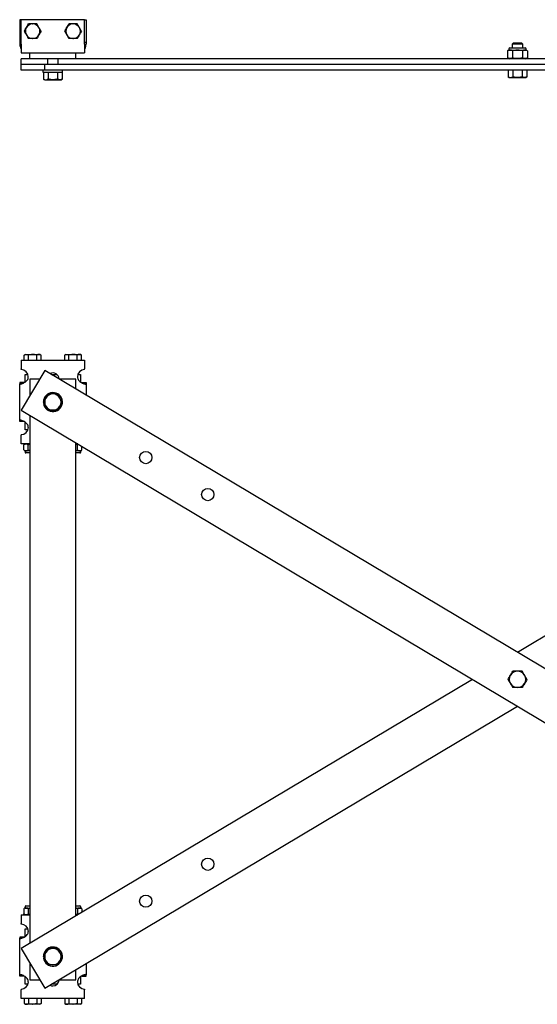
# Model space of a CAD drawing. Header units: inches. Extents: x -4 to 115, y -1 to 75.
# Tile 1 of 7: x -4 to 19, y -1 to 41. Entities that reach past the tile are written whole.
import ezdxf

# ---------------------------------------------------------------- set-up
doc = ezdxf.new("R2010")
doc.units = ezdxf.units.IN
doc.header["$MEASUREMENT"] = 0

msp = doc.modelspace()

# ---------------------------------------------------------------- linework, layer by layer
at = {"color": 7, "linetype": 'Continuous', "lineweight": 25}
for p, q in [((-3.668, 41.346), (-3.731, 41.346)), ((-3.731, 41.346), (-3.731, 40.377)), ((-0.918, 41.346), (-3.668, 41.346)), ((-3.668, 40.284), (-3.668, 41.346)), ((-0.918, 40.284), (-0.918, 41.346)), ((-0.918, 41.346), (-0.856, 41.346)), ((-0.856, 41.346), (-0.856, 40.377)), ((-3.18, 41.161), (-3.157, 41.161)), ((-1.43, 41.161), (-1.407, 41.161)), ((-3.18, 40.531), (-3.157, 40.531)), ((-1.43, 40.531), (-1.407, 40.531)), ((-3.668, 40.377), (-3.731, 40.377)), ((-3.731, 40.377), (-3.731, 40.284)), ((-3.668, 40.284), (-3.731, 40.284)), ((-3.668, 40.284), (-3.668, 39.909)), ((-0.918, 40.377), (-0.856, 40.377)), ((-0.918, 40.284), (-0.918, 39.909)), ((-0.918, 40.284), (-0.856, 40.284)), ((-0.856, 40.377), (-0.856, 40.284)), ((17.461, 40.084), (17.461, 40.033)), ((17.501, 40.123), (17.831, 40.123)), ((17.654, 40.34), (17.595, 40.281)), ((17.595, 40.281), (17.595, 40.123)), ((17.831, 40.281), (17.595, 40.281)), ((17.654, 40.34), (17.831, 40.34)), ((17.831, 40.34), (18.008, 40.34)), ((18.067, 40.281), (17.831, 40.281)), ((17.831, 40.123), (18.162, 40.123)), ((18.067, 40.281), (18.008, 40.34)), ((18.067, 40.123), (18.067, 40.281)), ((18.201, 40.033), (18.201, 40.084)), ((-3.668, 39.909), (-0.918, 39.909)), ((-3.664, 39.409), (-3.664, 39.659)), ((-3.293, 39.659), (-3.664, 39.659)), ((-3.293, 39.659), (-3.293, 39.909)), ((-1.293, 39.659), (-3.293, 39.659)), ((-2.53, 39.659), (-2.53, 39.409)), ((-2.057, 39.409), (-2.057, 39.659)), ((-1.293, 39.659), (-1.293, 39.909)), ((36.956, 39.659), (-1.293, 39.659)), ((17.404, 39.995), (17.404, 39.696)), ((17.461, 40.033), (17.831, 40.033)), ((17.618, 39.995), (17.618, 39.696)), ((17.831, 40.033), (18.201, 40.033)), ((18.045, 39.995), (18.045, 39.696)), ((18.259, 39.995), (18.259, 39.696)), ((-3.664, 39.159), (-3.664, 39.409)), ((-2.64, 39.409), (-3.664, 39.409)), ((-2.64, 39.159), (-2.64, 39.409)), ((17.831, 39.409), (-2.64, 39.409)), ((38.303, 39.409), (17.831, 39.409)), ((-2.64, 39.159), (-3.664, 39.159)), ((-2.707, 39.06), (-2.707, 39.159)), ((-1.88, 39.06), (-2.707, 39.06)), ((-2.703, 39.06), (-2.703, 38.777)), ((37.547, 39.159), (-2.64, 39.159)), ((-2.498, 39.06), (-2.498, 38.777)), ((-2.089, 39.06), (-2.089, 38.777)), ((-1.884, 39.06), (-1.884, 38.777)), ((-1.88, 39.06), (-1.88, 39.159)), ((17.422, 39.159), (17.422, 38.875)), ((17.422, 38.875), (17.477, 38.844)), ((17.477, 38.844), (17.524, 38.844)), ((17.524, 38.844), (17.831, 38.844)), ((17.627, 39.159), (17.627, 38.875)), ((17.831, 38.844), (18.138, 38.844)), ((18.036, 39.159), (18.036, 38.875)), ((18.138, 38.844), (18.186, 38.844)), ((18.186, 38.844), (18.241, 38.875)), ((18.241, 39.159), (18.241, 38.875)), ((-2.703, 38.777), (-2.648, 38.745)), ((-2.648, 38.745), (-2.6, 38.745)), ((-2.6, 38.745), (-2.293, 38.745)), ((-2.293, 38.745), (-1.986, 38.745)), ((-1.986, 38.745), (-1.939, 38.745)), ((-1.939, 38.745), (-1.884, 38.777)), ((-3.483, 26.858), (-3.532, 26.83)), ((-3.483, 26.858), (-3.441, 26.858)), ((-3.441, 26.858), (-3.18, 26.858)), ((-3.18, 26.858), (-3.157, 26.858)), ((-3.157, 26.858), (-2.896, 26.858)), ((-2.896, 26.858), (-2.853, 26.858)), ((-2.805, 26.83), (-2.853, 26.858)), ((-1.733, 26.858), (-1.782, 26.83)), ((-1.733, 26.858), (-1.691, 26.858)), ((-1.691, 26.858), (-1.43, 26.858)), ((-1.43, 26.858), (-1.407, 26.858)), ((-1.407, 26.858), (-1.146, 26.858)), ((-1.146, 26.858), (-1.103, 26.858)), ((-1.055, 26.83), (-1.103, 26.858)), ((-3.668, 26.606), (-0.918, 26.606)), ((-3.668, 26.606), (-3.668, 26.231)), ((-3.532, 26.606), (-3.532, 26.83)), ((-3.35, 26.606), (-3.35, 26.83)), ((-2.986, 26.606), (-2.986, 26.83)), ((-2.805, 26.606), (-2.805, 26.83)), ((-1.782, 26.606), (-1.782, 26.83)), ((-1.6, 26.606), (-1.6, 26.83)), ((-1.236, 26.606), (-1.236, 26.83)), ((-1.055, 26.606), (-1.055, 26.83)), ((-0.918, 26.606), (-0.918, 26.231)), ((-3.668, 26.2), (-3.668, 26.231)), ((-2.64, 26.165), (-3.664, 24.447)), ((39.327, 1.14), (-2.64, 26.165)), ((-0.918, 26.2), (-0.918, 26.231)), ((38.303, 26.165), (17.831, 13.958)), ((-3.543, 25.637), (-3.731, 25.637)), ((-3.731, 25.637), (-3.731, 25.589)), ((-3.731, 23.998), (-3.731, 25.589)), ((-3.641, 25.589), (-3.731, 25.589)), ((-3.493, 25.663), (-3.493, 25.994)), ((-3.493, 25.994), (-3.374, 25.994)), ((-2.861, 25.794), (-3.293, 25.794)), ((-3.293, 25.794), (-3.293, 25.069)), ((-2.353, 25.994), (-2.119, 25.994)), ((-1.293, 25.794), (-2.018, 25.794)), ((-1.293, 25.362), (-1.293, 25.794)), ((-1.212, 25.994), (-1.093, 25.994)), ((-1.093, 25.994), (-1.093, 25.663)), ((-1.043, 25.637), (-0.856, 25.637)), ((-0.946, 25.589), (-0.856, 25.589)), ((-0.856, 25.637), (-0.856, 25.589)), ((-0.856, 25.589), (-0.856, 25.101)), ((-2.703, 24.794), (-2.707, 24.794)), ((-2.668, 24.734), (-2.702, 24.729)), ((-3.664, 24.447), (38.303, -0.577)), ((-3.641, 23.998), (-3.731, 23.998)), ((-3.731, 23.95), (-3.731, 23.998)), ((-3.543, 23.95), (-3.731, 23.95)), ((-3.493, 23.594), (-3.493, 23.924)), ((-3.293, 24.226), (-3.293, 1.362)), ((-3.374, 23.594), (-3.493, 23.594)), ((-3.668, 23.387), (-3.668, 23.356)), ((-3.668, 22.981), (-3.668, 23.356)), ((-1.293, 2.554), (-1.293, 23.033)), ((-3.293, 22.981), (-3.668, 22.981)), ((-3.548, 22.946), (-3.549, 22.944)), ((-3.549, 22.729), (-3.549, 22.943)), ((-3.549, 22.729), (-3.548, 22.725)), ((-3.498, 22.691), (-3.498, 22.633)), ((-3.454, 22.691), (-3.498, 22.691)), ((-3.293, 22.593), (-3.459, 22.593)), ((-3.293, 22.691), (-3.454, 22.691)), ((-3.359, 22.729), (-3.359, 22.943)), ((-1.206, 22.981), (-1.293, 22.981)), ((-1.133, 22.691), (-1.293, 22.691)), ((-1.128, 22.593), (-1.293, 22.593)), ((-1.228, 22.729), (-1.228, 22.943)), ((-1.089, 22.691), (-1.133, 22.691)), ((-1.089, 22.633), (-1.089, 22.691)), ((-1.039, 22.726), (-1.038, 22.729)), ((-1.038, 22.729), (-1.038, 22.881)), ((15.879, 12.794), (-3.664, 1.14)), ((-2.64, -0.577), (17.831, 11.629)), ((-3.459, 2.994), (-3.293, 2.994)), ((-1.293, 2.994), (-1.128, 2.994)), ((-3.668, 2.606), (-3.668, 2.231)), ((-3.668, 2.606), (-3.293, 2.606)), ((-3.548, 2.862), (-3.549, 2.859)), ((-3.549, 2.858), (-3.549, 2.644)), ((-3.549, 2.644), (-3.547, 2.638)), ((-3.498, 2.955), (-3.498, 2.896)), ((-3.498, 2.896), (-3.454, 2.896)), ((-3.454, 2.896), (-3.293, 2.896)), ((-3.359, 2.858), (-3.359, 2.644)), ((-1.293, 2.896), (-1.133, 2.896)), ((-1.293, 2.606), (-1.206, 2.606)), ((-1.228, 2.858), (-1.228, 2.644)), ((-1.133, 2.896), (-1.089, 2.896)), ((-1.089, 2.896), (-1.089, 2.955)), ((-1.038, 2.859), (-1.039, 2.863)), ((-1.038, 2.858), (-1.038, 2.707)), ((-3.668, 2.2), (-3.668, 2.231)), ((-3.493, 1.663), (-3.493, 1.994)), ((-3.493, 1.994), (-3.374, 1.994)), ((-3.543, 1.637), (-3.731, 1.637)), ((-3.731, 1.637), (-3.731, 1.589)), ((-3.731, -0.002), (-3.731, 1.589)), ((-3.641, 1.589), (-3.731, 1.589)), ((-3.664, 1.14), (-2.64, -0.577)), ((-3.293, 0.518), (-3.293, -0.206)), ((-2.703, 0.794), (-2.707, 0.794)), ((-2.668, 0.734), (-2.702, 0.729)), ((-0.856, 0.487), (-0.856, -0.002)), ((-1.293, -0.206), (-1.293, 0.226)), ((-3.641, -0.002), (-3.731, -0.002)), ((-3.731, -0.05), (-3.731, -0.002)), ((-3.543, -0.05), (-3.731, -0.05)), ((-3.493, -0.406), (-3.493, -0.076)), ((-3.374, -0.406), (-3.493, -0.406)), ((-3.293, -0.206), (-2.861, -0.206)), ((-2.119, -0.406), (-2.353, -0.406)), ((-2.018, -0.206), (-1.293, -0.206)), ((-1.093, -0.406), (-1.212, -0.406)), ((-1.093, -0.076), (-1.093, -0.406)), ((-1.043, -0.05), (-0.856, -0.05)), ((-0.946, -0.002), (-0.856, -0.002)), ((-0.856, -0.05), (-0.856, -0.002)), ((-3.668, -0.613), (-3.668, -0.644)), ((-3.668, -1.019), (-3.668, -0.644)), ((-0.918, -0.613), (-0.918, -0.644)), ((-0.918, -1.019), (-0.918, -0.644)), ((-0.918, -1.019), (-3.668, -1.019)), ((-3.532, -1.019), (-3.532, -1.243)), ((-3.532, -1.243), (-3.483, -1.271)), ((-3.441, -1.271), (-3.483, -1.271)), ((-3.18, -1.271), (-3.441, -1.271)), ((-3.35, -1.019), (-3.35, -1.243)), ((-3.18, -1.271), (-3.157, -1.271)), ((-2.896, -1.271), (-3.157, -1.271)), ((-2.986, -1.019), (-2.986, -1.243)), ((-2.853, -1.271), (-2.896, -1.271)), ((-2.853, -1.271), (-2.805, -1.243)), ((-2.805, -1.019), (-2.805, -1.243)), ((-1.782, -1.019), (-1.782, -1.243)), ((-1.782, -1.243), (-1.733, -1.271)), ((-1.691, -1.271), (-1.733, -1.271)), ((-1.43, -1.271), (-1.691, -1.271)), ((-1.6, -1.019), (-1.6, -1.243)), ((-1.43, -1.271), (-1.407, -1.271)), ((-1.146, -1.271), (-1.407, -1.271)), ((-1.236, -1.019), (-1.236, -1.243)), ((-1.103, -1.271), (-1.146, -1.271)), ((-1.103, -1.271), (-1.055, -1.243)), ((-1.055, -1.019), (-1.055, -1.243))]:
    msp.add_line(p, q, dxfattribs=at)
at = {"color": 7, "linetype": 'Continuous', "lineweight": 25, "flags": 128}
for points in [[(-3.359, 22.943), (-3.351, 22.952), (-3.333, 22.964), (-3.293, 22.976), (-3.293, 22.976)], [(-3.359, 22.729), (-3.351, 22.72), (-3.333, 22.708), (-3.293, 22.696), (-3.293, 22.696)]]:
    msp.add_lwpolyline(points, dxfattribs=at)
at = {"color": 7, "linetype": 'Continuous', "lineweight": 25}
for centre in [(1.732, 22.394), (4.415, 20.794), (4.415, 4.794), (1.732, 3.194)]:
    msp.add_circle(centre, 0.266, dxfattribs=at)
for centre, radius, start, end in [((-3.168, 40.846), 0.315, 150.0228, 209.9772), ((-3.168, 40.846), 0.315, 92.1255, 150.0228), ((-3.168, 40.846), 0.315, 29.9772, 87.8745), ((-3.168, 40.846), 0.315, 330.0228, 29.9772), ((-1.418, 40.846), 0.315, 150.0228, 209.9772), ((-1.418, 40.846), 0.315, 92.1255, 150.0228), ((-1.418, 40.846), 0.315, 29.9772, 87.8745), ((-1.418, 40.846), 0.315, 330.0228, 29.9772), ((-3.168, 40.846), 0.315, 209.9772, 267.8745), ((-3.168, 40.846), 0.315, 272.1255, 330.0228), ((-1.418, 40.846), 0.315, 209.9772, 267.8745), ((-1.418, 40.846), 0.315, 272.1255, 330.0228), ((17.501, 40.084), 0.0394, 90, 180), ((18.162, 40.084), 0.0394, 0, 90), ((17.502, 39.888), 0.145, 90, 132.5016), ((17.502, 39.803), 0.145, 243.6779, 270), ((18.161, 39.888), 0.145, 47.526, 90), ((18.161, 39.803), 0.145, 270, 312.5016), ((-3.668, 25.887), 0.312, 0, 90), ((-2.293, 25.794), 0.266, 1.2802, 117.1058), ((-0.918, 25.887), 0.312, 90, 180), ((-2.293, 24.794), 0.413, 189, 180), ((-2.293, 24.794), 0.355, 90, 150), ((-2.293, 24.794), 0.355, 30, 90), ((-2.293, 24.794), 0.354, 150, 210), ((-2.293, 24.794), 0.354, 330, 30), ((-2.293, 24.794), 0.354, 210, 270), ((-2.293, 24.794), 0.354, 270, 330), ((-3.668, 23.7), 0.313, 270, 0), ((-3.498, 22.744), 0.0533, 218.7573, 270), ((-3.498, 22.928), 0.0533, 90, 128.6919), ((-3.459, 22.633), 0.0394, 180, 270), ((-1.128, 22.633), 0.0394, 270, 0), ((-1.089, 22.744), 0.0533, 270, 306.4945), ((17.831, 12.794), 0.354, 150, 210), ((17.831, 12.794), 0.355, 90, 150), ((17.831, 12.794), 0.355, 30, 90), ((17.831, 12.794), 0.355, 330, 30), ((17.831, 12.794), 0.355, 210, 270), ((17.831, 12.794), 0.355, 270, 330), ((-3.459, 2.955), 0.0394, 90, 180), ((-1.128, 2.955), 0.0394, 360, 90), ((-3.498, 2.66), 0.0533, 221.7306, 270), ((-3.498, 2.843), 0.0533, 90, 126.4945), ((-1.089, 2.843), 0.0533, 38.7573, 90), ((-3.668, 1.887), 0.313, 0, 90), ((-2.293, 0.794), 0.413, 189, 180), ((-2.293, 0.794), 0.354, 150, 210), ((-2.293, 0.794), 0.355, 90, 150), ((-2.293, 0.794), 0.355, 30, 90), ((-2.293, 0.794), 0.354, 330, 30), ((-2.293, 0.794), 0.355, 210, 270), ((-2.293, 0.794), 0.355, 270, 330), ((-3.668, -0.3), 0.313, 270, 0), ((-2.293, -0.206), 0.266, 270, 358.7198), ((-0.918, -0.3), 0.313, 180, 270), ((-2.293, -0.206), 0.266, 242.8942, 270)]:
    msp.add_arc(centre, radius, start, end, dxfattribs=at)
for points, knots in [([(-3.532, 40.846), (-3.517, 40.872), (-3.487, 40.923), (-3.457, 40.976), (-3.441, 41.003)], [0, 0, 0, 0, 0.495464, 1, 1, 1, 1]), ([(-3.441, 41.003), (-3.439, 41.007), (-3.423, 41.035), (-3.392, 41.089), (-3.364, 41.137), (-3.35, 41.161)], [0, 0, 0, 0, 0.070856, 0.531188, 1, 1, 1, 1]), ([(-3.18, 41.161), (-3.194, 41.161), (-3.251, 41.161), (-3.307, 41.161), (-3.35, 41.161)], [0, 0, 0, 0, 0.236482, 1, 1, 1, 1]), ([(-2.986, 41.161), (-2.994, 41.161), (-3.05, 41.161), (-3.107, 41.161), (-3.157, 41.161)], [0, 0, 0, 0, 0.140526, 1, 1, 1, 1]), ([(-2.896, 41.003), (-2.898, 41.007), (-2.914, 41.035), (-2.945, 41.089), (-2.972, 41.137), (-2.986, 41.161)], [0, 0, 0, 0, 0.070856, 0.531188, 1, 1, 1, 1]), ([(-2.805, 40.846), (-2.82, 40.872), (-2.849, 40.923), (-2.88, 40.976), (-2.896, 41.003)], [0, 0, 0, 0, 0.495464, 1, 1, 1, 1]), ([(-1.782, 40.846), (-1.767, 40.872), (-1.737, 40.923), (-1.707, 40.976), (-1.691, 41.003)], [0, 0, 0, 0, 0.495464, 1, 1, 1, 1]), ([(-1.691, 41.003), (-1.689, 41.007), (-1.673, 41.035), (-1.642, 41.089), (-1.614, 41.137), (-1.6, 41.161)], [0, 0, 0, 0, 0.070859, 0.531186, 1, 1, 1, 1]), ([(-1.43, 41.161), (-1.444, 41.161), (-1.501, 41.161), (-1.557, 41.161), (-1.6, 41.161)], [0, 0, 0, 0, 0.236477, 1, 1, 1, 1]), ([(-1.236, 41.161), (-1.244, 41.161), (-1.3, 41.161), (-1.357, 41.161), (-1.407, 41.161)], [0, 0, 0, 0, 0.140527, 1, 1, 1, 1]), ([(-1.146, 41.003), (-1.148, 41.007), (-1.164, 41.035), (-1.195, 41.089), (-1.222, 41.137), (-1.236, 41.161)], [0, 0, 0, 0, 0.070859, 0.531186, 1, 1, 1, 1]), ([(-1.055, 40.846), (-1.07, 40.872), (-1.099, 40.923), (-1.13, 40.976), (-1.146, 41.003)], [0, 0, 0, 0, 0.495464, 1, 1, 1, 1]), ([(-3.532, 40.846), (-3.517, 40.82), (-3.487, 40.769), (-3.457, 40.716), (-3.441, 40.689)], [0, 0, 0, 0, 0.495464, 1, 1, 1, 1]), ([(-3.441, 40.689), (-3.439, 40.685), (-3.423, 40.657), (-3.392, 40.603), (-3.364, 40.556), (-3.35, 40.531)], [0, 0, 0, 0, 0.070856, 0.531188, 1, 1, 1, 1]), ([(-3.18, 40.531), (-3.194, 40.531), (-3.251, 40.531), (-3.307, 40.531), (-3.35, 40.531)], [0, 0, 0, 0, 0.236482, 1, 1, 1, 1]), ([(-2.986, 40.531), (-2.994, 40.531), (-3.05, 40.531), (-3.107, 40.531), (-3.157, 40.531)], [0, 0, 0, 0, 0.140526, 1, 1, 1, 1]), ([(-2.896, 40.689), (-2.898, 40.685), (-2.914, 40.657), (-2.945, 40.603), (-2.972, 40.556), (-2.986, 40.531)], [0, 0, 0, 0, 0.070856, 0.531188, 1, 1, 1, 1]), ([(-2.805, 40.846), (-2.82, 40.82), (-2.849, 40.769), (-2.88, 40.716), (-2.896, 40.689)], [0, 0, 0, 0, 0.495464, 1, 1, 1, 1]), ([(-1.782, 40.846), (-1.767, 40.82), (-1.737, 40.769), (-1.707, 40.716), (-1.691, 40.689)], [0, 0, 0, 0, 0.495464, 1, 1, 1, 1]), ([(-1.691, 40.689), (-1.689, 40.685), (-1.673, 40.657), (-1.642, 40.603), (-1.614, 40.556), (-1.6, 40.531)], [0, 0, 0, 0, 0.070859, 0.531186, 1, 1, 1, 1]), ([(-1.43, 40.531), (-1.444, 40.531), (-1.501, 40.531), (-1.557, 40.531), (-1.6, 40.531)], [0, 0, 0, 0, 0.236477, 1, 1, 1, 1]), ([(-1.236, 40.531), (-1.244, 40.531), (-1.3, 40.531), (-1.357, 40.531), (-1.407, 40.531)], [0, 0, 0, 0, 0.140527, 1, 1, 1, 1]), ([(-1.146, 40.689), (-1.148, 40.685), (-1.164, 40.657), (-1.195, 40.603), (-1.222, 40.556), (-1.236, 40.531)], [0, 0, 0, 0, 0.070859, 0.531186, 1, 1, 1, 1]), ([(-1.055, 40.846), (-1.07, 40.82), (-1.099, 40.769), (-1.13, 40.716), (-1.146, 40.689)], [0, 0, 0, 0, 0.495464, 1, 1, 1, 1]), ([(-3.731, 40.284), (-3.728, 40.249), (-3.721, 40.181), (-3.694, 40.109), (-3.67, 40.08), (-3.668, 40.078)], [0, 0, 0, 0, 0.478963, 0.961992, 1, 1, 1, 1]), ([(-0.918, 40.078), (-0.917, 40.08), (-0.892, 40.109), (-0.865, 40.181), (-0.859, 40.249), (-0.856, 40.284)], [0, 0, 0, 0, 0.038008, 0.521038, 1, 1, 1, 1]), ([(17.618, 39.995), (17.601, 40.005), (17.552, 40.034), (17.49, 40.029), (17.435, 40.017), (17.414, 40.002), (17.404, 39.995)], [0, 0, 0, 0, 0.2344103, 0.7015789, 0.8490572, 1, 1, 1, 1]), ([(17.618, 39.696), (17.601, 39.687), (17.552, 39.657), (17.49, 39.662), (17.435, 39.674), (17.414, 39.689), (17.404, 39.696)], [0, 0, 0, 0, 0.23441, 0.701579, 0.849057, 1, 1, 1, 1]), ([(18.045, 39.995), (18.023, 40.002), (17.954, 40.026), (17.836, 40.028), (17.715, 40.024), (17.644, 40.006), (17.618, 39.995), (17.618, 39.995)], [0, 0, 0, 0, 0.159839, 0.499981, 0.806541, 0.99534, 1, 1, 1, 1]), ([(18.045, 39.696), (18.023, 39.689), (17.954, 39.665), (17.836, 39.663), (17.715, 39.667), (17.644, 39.685), (17.618, 39.696), (17.618, 39.696)], [0, 0, 0, 0, 0.159839, 0.4999811, 0.8065408, 0.9953403, 1, 1, 1, 1]), ([(18.259, 39.995), (18.242, 40.005), (18.193, 40.034), (18.131, 40.029), (18.076, 40.017), (18.055, 40.002), (18.045, 39.995)], [0, 0, 0, 0, 0.23441, 0.701579, 0.849057, 1, 1, 1, 1]), ([(18.259, 39.696), (18.242, 39.687), (18.193, 39.657), (18.131, 39.662), (18.076, 39.674), (18.055, 39.689), (18.045, 39.696)], [0, 0, 0, 0, 0.23441, 0.701579, 0.849057, 1, 1, 1, 1]), ([(17.422, 38.875), (17.439, 38.866), (17.472, 38.849), (17.507, 38.845), (17.524, 38.844)], [0, 0, 0, 0, 0.495458, 1, 1, 1, 1]), ([(17.524, 38.844), (17.527, 38.844), (17.545, 38.844), (17.58, 38.851), (17.611, 38.867), (17.627, 38.875)], [0, 0, 0, 0, 0.07009, 0.530784, 1, 1, 1, 1]), ([(17.831, 38.844), (17.775, 38.848), (17.706, 38.853), (17.639, 38.872), (17.627, 38.875)], [0, 0, 0, 0, 0.810171, 1, 1, 1, 1]), ([(18.036, 38.875), (17.983, 38.862), (17.915, 38.845), (17.846, 38.844), (17.831, 38.844)], [0, 0, 0, 0, 0.784738, 1, 1, 1, 1]), ([(18.138, 38.844), (18.136, 38.844), (18.117, 38.844), (18.083, 38.851), (18.052, 38.867), (18.036, 38.875)], [0, 0, 0, 0, 0.07009, 0.530784, 1, 1, 1, 1]), ([(18.241, 38.875), (18.224, 38.866), (18.19, 38.849), (18.156, 38.845), (18.138, 38.844)], [0, 0, 0, 0, 0.495458, 1, 1, 1, 1]), ([(-2.703, 38.777), (-2.686, 38.768), (-2.653, 38.75), (-2.618, 38.747), (-2.6, 38.745)], [0, 0, 0, 0, 0.4954593, 1, 1, 1, 1]), ([(-2.6, 38.745), (-2.598, 38.745), (-2.58, 38.745), (-2.545, 38.752), (-2.514, 38.769), (-2.498, 38.777)], [0, 0, 0, 0, 0.070091, 0.530787, 1, 1, 1, 1]), ([(-2.293, 38.745), (-2.349, 38.749), (-2.419, 38.755), (-2.485, 38.773), (-2.498, 38.777)], [0, 0, 0, 0, 0.810174, 1, 1, 1, 1]), ([(-2.089, 38.777), (-2.142, 38.764), (-2.209, 38.747), (-2.278, 38.745), (-2.293, 38.745)], [0, 0, 0, 0, 0.784743, 1, 1, 1, 1]), ([(-1.986, 38.745), (-1.989, 38.745), (-2.007, 38.745), (-2.042, 38.752), (-2.073, 38.769), (-2.089, 38.777)], [0, 0, 0, 0, 0.070096, 0.530789, 1, 1, 1, 1]), ([(-1.884, 38.777), (-1.901, 38.768), (-1.934, 38.75), (-1.969, 38.747), (-1.986, 38.745)], [0, 0, 0, 0, 0.495462, 1, 1, 1, 1]), ([(-3.532, 26.83), (-3.517, 26.838), (-3.487, 26.854), (-3.457, 26.857), (-3.441, 26.858)], [0, 0, 0, 0, 0.495464, 1, 1, 1, 1]), ([(-3.441, 26.858), (-3.439, 26.858), (-3.423, 26.858), (-3.392, 26.852), (-3.364, 26.837), (-3.35, 26.83)], [0, 0, 0, 0, 0.070856, 0.531188, 1, 1, 1, 1]), ([(-3.18, 26.858), (-3.194, 26.858), (-3.251, 26.855), (-3.307, 26.841), (-3.35, 26.83)], [0, 0, 0, 0, 0.236482, 1, 1, 1, 1]), ([(-2.986, 26.83), (-2.994, 26.832), (-3.05, 26.848), (-3.107, 26.854), (-3.157, 26.858)], [0, 0, 0, 0, 0.140526, 1, 1, 1, 1]), ([(-2.896, 26.858), (-2.898, 26.858), (-2.914, 26.858), (-2.945, 26.852), (-2.972, 26.837), (-2.986, 26.83)], [0, 0, 0, 0, 0.070856, 0.531188, 1, 1, 1, 1]), ([(-2.805, 26.83), (-2.82, 26.838), (-2.849, 26.854), (-2.88, 26.857), (-2.896, 26.858)], [0, 0, 0, 0, 0.495464, 1, 1, 1, 1]), ([(-1.782, 26.83), (-1.767, 26.838), (-1.737, 26.854), (-1.707, 26.857), (-1.691, 26.858)], [0, 0, 0, 0, 0.495464, 1, 1, 1, 1]), ([(-1.691, 26.858), (-1.689, 26.858), (-1.673, 26.858), (-1.642, 26.852), (-1.614, 26.837), (-1.6, 26.83)], [0, 0, 0, 0, 0.070859, 0.531186, 1, 1, 1, 1]), ([(-1.43, 26.858), (-1.444, 26.858), (-1.501, 26.855), (-1.557, 26.841), (-1.6, 26.83)], [0, 0, 0, 0, 0.236477, 1, 1, 1, 1]), ([(-1.236, 26.83), (-1.244, 26.832), (-1.3, 26.848), (-1.357, 26.854), (-1.407, 26.858)], [0, 0, 0, 0, 0.140527, 1, 1, 1, 1]), ([(-1.146, 26.858), (-1.148, 26.858), (-1.164, 26.858), (-1.195, 26.852), (-1.222, 26.837), (-1.236, 26.83)], [0, 0, 0, 0, 0.070859, 0.531186, 1, 1, 1, 1]), ([(-1.055, 26.83), (-1.07, 26.838), (-1.099, 26.854), (-1.13, 26.857), (-1.146, 26.858)], [0, 0, 0, 0, 0.495464, 1, 1, 1, 1]), ([(-3.731, 25.589), (-3.728, 25.584), (-3.723, 25.572), (-3.678, 25.577), (-3.612, 25.596), (-3.536, 25.632), (-3.462, 25.681), (-3.403, 25.742), (-3.364, 25.812), (-3.358, 25.863), (-3.356, 25.887)], [0, 0, 0, 0, 0.141383, 0.283966, 0.423768, 0.55717, 0.681486, 0.795582, 0.900545, 1, 1, 1, 1]), ([(-1.231, 25.887), (-1.228, 25.863), (-1.223, 25.812), (-1.183, 25.742), (-1.124, 25.681), (-1.051, 25.632), (-0.975, 25.596), (-0.909, 25.577), (-0.864, 25.572), (-0.859, 25.584), (-0.856, 25.589)], [0, 0, 0, 0, 0.099455, 0.204417, 0.318515, 0.442829, 0.576232, 0.716033, 0.858617, 1, 1, 1, 1]), ([(-2.6, 24.971), (-2.598, 24.975), (-2.58, 25.007), (-2.545, 25.067), (-2.514, 25.121), (-2.498, 25.148)], [0, 0, 0, 0, 0.070091, 0.530787, 1, 1, 1, 1]), ([(-2.293, 25.148), (-2.349, 25.148), (-2.419, 25.148), (-2.485, 25.148), (-2.498, 25.148)], [0, 0, 0, 0, 0.810174, 1, 1, 1, 1]), ([(-2.089, 25.148), (-2.142, 25.148), (-2.209, 25.148), (-2.278, 25.148), (-2.293, 25.148)], [0, 0, 0, 0, 0.784743, 1, 1, 1, 1]), ([(-1.986, 24.971), (-1.989, 24.975), (-2.007, 25.007), (-2.042, 25.067), (-2.073, 25.121), (-2.089, 25.148)], [0, 0, 0, 0, 0.070096, 0.530789, 1, 1, 1, 1]), ([(-2.703, 24.794), (-2.686, 24.823), (-2.653, 24.881), (-2.618, 24.941), (-2.6, 24.971)], [0, 0, 0, 0, 0.4954593, 1, 1, 1, 1]), ([(-2.703, 24.794), (-2.686, 24.765), (-2.653, 24.707), (-2.618, 24.647), (-2.6, 24.616)], [0, 0, 0, 0, 0.4954593, 1, 1, 1, 1]), ([(-1.884, 24.794), (-1.901, 24.823), (-1.934, 24.881), (-1.969, 24.941), (-1.986, 24.971)], [0, 0, 0, 0, 0.495462, 1, 1, 1, 1]), ([(-1.884, 24.794), (-1.901, 24.765), (-1.934, 24.707), (-1.969, 24.647), (-1.986, 24.616)], [0, 0, 0, 0, 0.495462, 1, 1, 1, 1]), ([(-2.6, 24.616), (-2.598, 24.612), (-2.58, 24.58), (-2.545, 24.52), (-2.514, 24.466), (-2.498, 24.439)], [0, 0, 0, 0, 0.070091, 0.530787, 1, 1, 1, 1]), ([(-2.293, 24.439), (-2.349, 24.439), (-2.419, 24.439), (-2.485, 24.439), (-2.498, 24.439)], [0, 0, 0, 0, 0.810174, 1, 1, 1, 1]), ([(-2.089, 24.439), (-2.142, 24.439), (-2.209, 24.439), (-2.278, 24.439), (-2.293, 24.439)], [0, 0, 0, 0, 0.784743, 1, 1, 1, 1]), ([(-1.986, 24.616), (-1.989, 24.612), (-2.007, 24.58), (-2.042, 24.52), (-2.073, 24.466), (-2.089, 24.439)], [0, 0, 0, 0, 0.070096, 0.530789, 1, 1, 1, 1]), ([(-3.356, 23.7), (-3.358, 23.725), (-3.364, 23.775), (-3.403, 23.845), (-3.462, 23.906), (-3.536, 23.956), (-3.612, 23.991), (-3.678, 24.011), (-3.723, 24.015), (-3.728, 24.004), (-3.731, 23.998)], [0, 0, 0, 0, 0.099455, 0.204418, 0.318514, 0.442829, 0.576232, 0.716034, 0.858617, 1, 1, 1, 1]), ([(-3.549, 22.943), (-3.547, 22.948), (-3.542, 22.96), (-3.524, 22.976), (-3.493, 22.982), (-3.468, 22.981), (-3.454, 22.981)], [0, 0, 0, 0, 0.090008, 0.224491, 0.591128, 1, 1, 1, 1]), ([(-3.549, 22.729), (-3.547, 22.724), (-3.542, 22.713), (-3.524, 22.696), (-3.493, 22.691), (-3.468, 22.691), (-3.454, 22.691)], [0, 0, 0, 0, 0.090008, 0.224491, 0.591128, 1, 1, 1, 1]), ([(-3.454, 22.981), (-3.451, 22.981), (-3.436, 22.981), (-3.411, 22.981), (-3.385, 22.976), (-3.369, 22.962), (-3.362, 22.952), (-3.359, 22.945), (-3.359, 22.943)], [0, 0, 0, 0, 0.099461, 0.428512, 0.757341, 0.873679, 0.960848, 1, 1, 1, 1]), ([(-3.454, 22.691), (-3.451, 22.691), (-3.436, 22.691), (-3.411, 22.691), (-3.385, 22.696), (-3.369, 22.71), (-3.362, 22.72), (-3.359, 22.727), (-3.359, 22.729)], [0, 0, 0, 0, 0.099461, 0.428513, 0.757341, 0.873682, 0.960848, 1, 1, 1, 1]), ([(-1.293, 22.974), (-1.282, 22.973), (-1.261, 22.97), (-1.239, 22.957), (-1.23, 22.947), (-1.228, 22.944), (-1.228, 22.943)], [0, 0, 0, 0, 0.46508, 0.826302, 0.984469, 1, 1, 1, 1]), ([(-1.293, 22.698), (-1.282, 22.7), (-1.261, 22.703), (-1.239, 22.715), (-1.23, 22.725), (-1.228, 22.729), (-1.228, 22.729)], [0, 0, 0, 0, 0.465079, 0.826303, 0.984483, 1, 1, 1, 1]), ([(-1.228, 22.943), (-1.226, 22.948), (-1.221, 22.96), (-1.209, 22.971), (-1.199, 22.973), (-1.194, 22.974)], [0, 0, 0, 0, 0.232838, 0.580718, 1, 1, 1, 1]), ([(-1.228, 22.729), (-1.226, 22.724), (-1.221, 22.713), (-1.203, 22.696), (-1.172, 22.691), (-1.146, 22.691), (-1.133, 22.691)], [0, 0, 0, 0, 0.090008, 0.224488, 0.591123, 1, 1, 1, 1]), ([(-1.133, 22.691), (-1.129, 22.691), (-1.115, 22.691), (-1.09, 22.691), (-1.064, 22.696), (-1.047, 22.71), (-1.041, 22.72), (-1.038, 22.727), (-1.038, 22.729)], [0, 0, 0, 0, 0.099456, 0.428508, 0.75734, 0.873682, 0.960847, 1, 1, 1, 1]), ([(17.422, 12.794), (17.439, 12.823), (17.472, 12.881), (17.507, 12.941), (17.524, 12.971)], [0, 0, 0, 0, 0.495458, 1, 1, 1, 1]), ([(17.422, 12.794), (17.439, 12.765), (17.472, 12.707), (17.507, 12.647), (17.524, 12.616)], [0, 0, 0, 0, 0.495458, 1, 1, 1, 1]), ([(17.524, 12.971), (17.527, 12.975), (17.545, 13.007), (17.58, 13.067), (17.611, 13.121), (17.627, 13.148)], [0, 0, 0, 0, 0.07009, 0.530784, 1, 1, 1, 1]), ([(17.831, 13.148), (17.775, 13.148), (17.706, 13.148), (17.639, 13.148), (17.627, 13.148)], [0, 0, 0, 0, 0.810171, 1, 1, 1, 1]), ([(18.036, 13.148), (17.983, 13.148), (17.915, 13.148), (17.846, 13.148), (17.831, 13.148)], [0, 0, 0, 0, 0.784738, 1, 1, 1, 1]), ([(18.138, 12.971), (18.136, 12.975), (18.117, 13.007), (18.083, 13.067), (18.052, 13.121), (18.036, 13.148)], [0, 0, 0, 0, 0.07009, 0.530784, 1, 1, 1, 1]), ([(18.241, 12.794), (18.224, 12.823), (18.19, 12.881), (18.156, 12.941), (18.138, 12.971)], [0, 0, 0, 0, 0.495458, 1, 1, 1, 1]), ([(18.241, 12.794), (18.224, 12.765), (18.19, 12.707), (18.156, 12.647), (18.138, 12.616)], [0, 0, 0, 0, 0.495458, 1, 1, 1, 1]), ([(17.524, 12.616), (17.527, 12.612), (17.545, 12.58), (17.58, 12.52), (17.611, 12.466), (17.627, 12.439)], [0, 0, 0, 0, 0.07009, 0.530784, 1, 1, 1, 1]), ([(17.831, 12.439), (17.775, 12.439), (17.706, 12.439), (17.639, 12.439), (17.627, 12.439)], [0, 0, 0, 0, 0.810171, 1, 1, 1, 1]), ([(18.036, 12.439), (17.983, 12.439), (17.915, 12.439), (17.846, 12.439), (17.831, 12.439)], [0, 0, 0, 0, 0.784738, 1, 1, 1, 1]), ([(18.138, 12.616), (18.136, 12.612), (18.117, 12.58), (18.083, 12.52), (18.052, 12.466), (18.036, 12.439)], [0, 0, 0, 0, 0.07009, 0.530784, 1, 1, 1, 1]), ([(-3.454, 2.896), (-3.457, 2.896), (-3.472, 2.896), (-3.497, 2.896), (-3.523, 2.891), (-3.539, 2.877), (-3.546, 2.868), (-3.548, 2.861), (-3.549, 2.858)], [0, 0, 0, 0, 0.099456, 0.428509, 0.75734, 0.873681, 0.960847, 1, 1, 1, 1]), ([(-3.454, 2.606), (-3.457, 2.606), (-3.472, 2.606), (-3.497, 2.606), (-3.523, 2.611), (-3.539, 2.625), (-3.546, 2.635), (-3.548, 2.642), (-3.549, 2.644)], [0, 0, 0, 0, 0.099456, 0.428508, 0.757339, 0.873678, 0.960847, 1, 1, 1, 1]), ([(-3.359, 2.858), (-3.361, 2.863), (-3.365, 2.875), (-3.384, 2.891), (-3.414, 2.897), (-3.44, 2.897), (-3.454, 2.896)], [0, 0, 0, 0, 0.0900078, 0.2244899, 0.5911242, 1, 1, 1, 1]), ([(-3.359, 2.644), (-3.361, 2.64), (-3.365, 2.628), (-3.384, 2.612), (-3.414, 2.606), (-3.44, 2.606), (-3.454, 2.606)], [0, 0, 0, 0, 0.090008, 0.22449, 0.591124, 1, 1, 1, 1]), ([(-3.293, 2.89), (-3.305, 2.888), (-3.325, 2.885), (-3.347, 2.872), (-3.356, 2.862), (-3.359, 2.859), (-3.359, 2.858)], [0, 0, 0, 0, 0.465084, 0.826311, 0.984482, 1, 1, 1, 1]), ([(-3.293, 2.613), (-3.305, 2.615), (-3.325, 2.618), (-3.347, 2.63), (-3.356, 2.64), (-3.359, 2.644), (-3.359, 2.644)], [0, 0, 0, 0, 0.465085, 0.826311, 0.984469, 1, 1, 1, 1]), ([(-1.228, 2.858), (-1.23, 2.862), (-1.237, 2.871), (-1.259, 2.883), (-1.279, 2.891), (-1.293, 2.891), (-1.293, 2.891)], [0, 0, 0, 0, 0.157108, 0.442257, 0.999984, 1, 1, 1, 1]), ([(-1.228, 2.644), (-1.23, 2.641), (-1.237, 2.632), (-1.259, 2.62), (-1.279, 2.611), (-1.293, 2.611), (-1.293, 2.611)], [0, 0, 0, 0, 0.157108, 0.442257, 0.999984, 1, 1, 1, 1]), ([(-1.133, 2.896), (-1.136, 2.896), (-1.15, 2.896), (-1.176, 2.896), (-1.202, 2.891), (-1.218, 2.877), (-1.225, 2.868), (-1.227, 2.861), (-1.228, 2.858)], [0, 0, 0, 0, 0.099458, 0.42851, 0.757343, 0.873684, 0.960849, 1, 1, 1, 1]), ([(-1.194, 2.613), (-1.199, 2.614), (-1.208, 2.616), (-1.218, 2.625), (-1.225, 2.635), (-1.227, 2.642), (-1.228, 2.644)], [0, 0, 0, 0, 0.363771, 0.668801, 0.89735, 1, 1, 1, 1]), ([(-1.038, 2.858), (-1.04, 2.863), (-1.044, 2.875), (-1.063, 2.891), (-1.093, 2.897), (-1.119, 2.897), (-1.133, 2.896)], [0, 0, 0, 0, 0.09001, 0.22449, 0.591126, 1, 1, 1, 1]), ([(-3.731, 1.589), (-3.728, 1.584), (-3.723, 1.572), (-3.678, 1.577), (-3.612, 1.596), (-3.536, 1.632), (-3.462, 1.681), (-3.403, 1.742), (-3.364, 1.812), (-3.358, 1.863), (-3.356, 1.887)], [0, 0, 0, 0, 0.141383, 0.283966, 0.423768, 0.557171, 0.681486, 0.795582, 0.900545, 1, 1, 1, 1]), ([(-2.703, 0.794), (-2.686, 0.823), (-2.653, 0.881), (-2.618, 0.941), (-2.6, 0.971)], [0, 0, 0, 0, 0.495459, 1, 1, 1, 1]), ([(-2.6, 0.971), (-2.598, 0.975), (-2.58, 1.007), (-2.545, 1.067), (-2.514, 1.121), (-2.498, 1.148)], [0, 0, 0, 0, 0.070091, 0.530787, 1, 1, 1, 1]), ([(-2.293, 1.148), (-2.349, 1.148), (-2.419, 1.148), (-2.485, 1.148), (-2.498, 1.148)], [0, 0, 0, 0, 0.8101736, 1, 1, 1, 1]), ([(-2.089, 1.148), (-2.142, 1.148), (-2.209, 1.148), (-2.278, 1.148), (-2.293, 1.148)], [0, 0, 0, 0, 0.784743, 1, 1, 1, 1]), ([(-1.986, 0.971), (-1.989, 0.975), (-2.007, 1.007), (-2.042, 1.067), (-2.073, 1.121), (-2.089, 1.148)], [0, 0, 0, 0, 0.070096, 0.530789, 1, 1, 1, 1]), ([(-1.884, 0.794), (-1.901, 0.823), (-1.934, 0.881), (-1.969, 0.941), (-1.986, 0.971)], [0, 0, 0, 0, 0.495462, 1, 1, 1, 1]), ([(-2.703, 0.794), (-2.686, 0.765), (-2.653, 0.707), (-2.618, 0.647), (-2.6, 0.616)], [0, 0, 0, 0, 0.495459, 1, 1, 1, 1]), ([(-2.6, 0.616), (-2.598, 0.612), (-2.58, 0.58), (-2.545, 0.52), (-2.514, 0.466), (-2.498, 0.439)], [0, 0, 0, 0, 0.070091, 0.530787, 1, 1, 1, 1]), ([(-2.293, 0.439), (-2.349, 0.439), (-2.419, 0.439), (-2.485, 0.439), (-2.498, 0.439)], [0, 0, 0, 0, 0.8101736, 1, 1, 1, 1]), ([(-2.089, 0.439), (-2.142, 0.439), (-2.209, 0.439), (-2.278, 0.439), (-2.293, 0.439)], [0, 0, 0, 0, 0.784743, 1, 1, 1, 1]), ([(-1.986, 0.616), (-1.989, 0.612), (-2.007, 0.58), (-2.042, 0.52), (-2.073, 0.466), (-2.089, 0.439)], [0, 0, 0, 0, 0.070096, 0.530789, 1, 1, 1, 1]), ([(-1.884, 0.794), (-1.901, 0.765), (-1.934, 0.707), (-1.969, 0.647), (-1.986, 0.616)], [0, 0, 0, 0, 0.495462, 1, 1, 1, 1]), ([(-3.356, -0.3), (-3.358, -0.275), (-3.364, -0.225), (-3.403, -0.155), (-3.462, -0.094), (-3.536, -0.044), (-3.612, -0.009), (-3.678, 0.011), (-3.723, 0.015), (-3.728, 0.004), (-3.731, -0.002)], [0, 0, 0, 0, 0.099455, 0.204418, 0.318514, 0.44283, 0.576232, 0.716034, 0.858617, 1, 1, 1, 1]), ([(-0.856, -0.002), (-0.859, 0.004), (-0.864, 0.015), (-0.909, 0.011), (-0.975, -0.009), (-1.051, -0.044), (-1.124, -0.094), (-1.183, -0.155), (-1.223, -0.225), (-1.228, -0.275), (-1.231, -0.3)], [0, 0, 0, 0, 0.141383, 0.283967, 0.423768, 0.557171, 0.681485, 0.795583, 0.900545, 1, 1, 1, 1]), ([(-3.532, -1.243), (-3.517, -1.251), (-3.487, -1.266), (-3.457, -1.269), (-3.441, -1.271)], [0, 0, 0, 0, 0.495464, 1, 1, 1, 1]), ([(-3.441, -1.271), (-3.439, -1.271), (-3.423, -1.27), (-3.392, -1.264), (-3.364, -1.25), (-3.35, -1.243)], [0, 0, 0, 0, 0.070856, 0.531188, 1, 1, 1, 1]), ([(-3.18, -1.271), (-3.194, -1.27), (-3.251, -1.268), (-3.307, -1.254), (-3.35, -1.243)], [0, 0, 0, 0, 0.236482, 1, 1, 1, 1]), ([(-2.986, -1.243), (-2.994, -1.245), (-3.05, -1.261), (-3.107, -1.266), (-3.157, -1.271)], [0, 0, 0, 0, 0.140526, 1, 1, 1, 1]), ([(-2.896, -1.271), (-2.898, -1.271), (-2.914, -1.27), (-2.945, -1.264), (-2.972, -1.25), (-2.986, -1.243)], [0, 0, 0, 0, 0.070856, 0.531188, 1, 1, 1, 1]), ([(-2.805, -1.243), (-2.82, -1.251), (-2.849, -1.266), (-2.88, -1.269), (-2.896, -1.271)], [0, 0, 0, 0, 0.495464, 1, 1, 1, 1]), ([(-1.782, -1.243), (-1.767, -1.251), (-1.737, -1.266), (-1.707, -1.269), (-1.691, -1.271)], [0, 0, 0, 0, 0.495464, 1, 1, 1, 1]), ([(-1.691, -1.271), (-1.689, -1.271), (-1.673, -1.27), (-1.642, -1.264), (-1.614, -1.25), (-1.6, -1.243)], [0, 0, 0, 0, 0.070859, 0.531186, 1, 1, 1, 1]), ([(-1.43, -1.271), (-1.444, -1.27), (-1.501, -1.268), (-1.557, -1.254), (-1.6, -1.243)], [0, 0, 0, 0, 0.236477, 1, 1, 1, 1]), ([(-1.236, -1.243), (-1.244, -1.245), (-1.3, -1.261), (-1.357, -1.266), (-1.407, -1.271)], [0, 0, 0, 0, 0.140527, 1, 1, 1, 1]), ([(-1.146, -1.271), (-1.148, -1.271), (-1.164, -1.27), (-1.195, -1.264), (-1.222, -1.25), (-1.236, -1.243)], [0, 0, 0, 0, 0.070859, 0.531186, 1, 1, 1, 1]), ([(-1.055, -1.243), (-1.07, -1.251), (-1.099, -1.266), (-1.13, -1.269), (-1.146, -1.271)], [0, 0, 0, 0, 0.495464, 1, 1, 1, 1])]:
    msp.add_open_spline(points, degree=3, knots=knots, dxfattribs=at)

doc.saveas('drawing.dxf')
